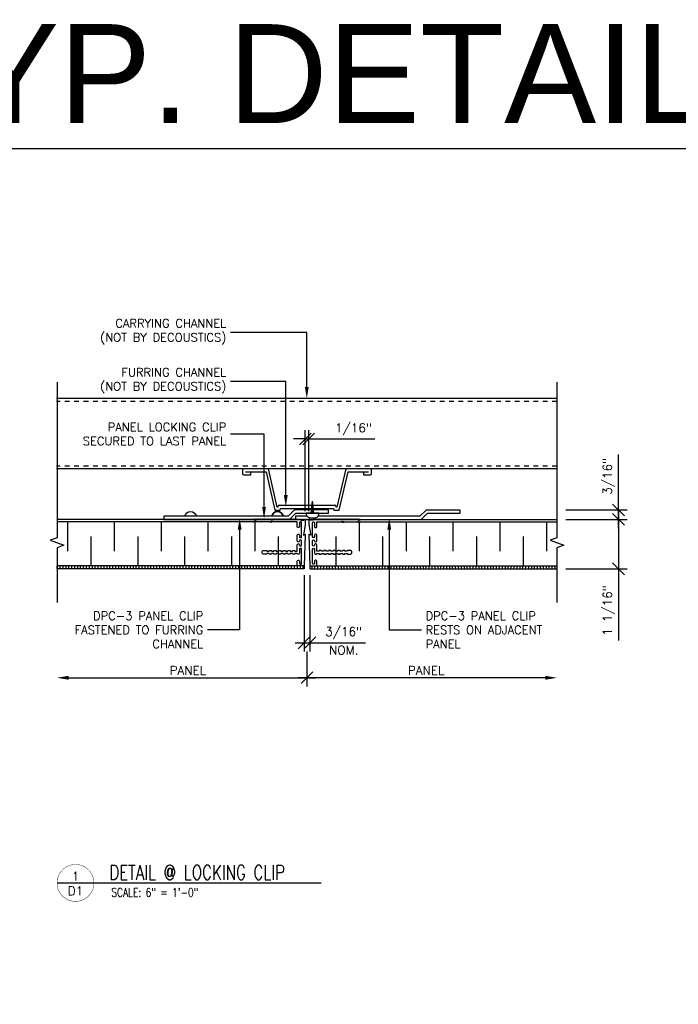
# Model space of a CAD drawing. Header units: inches. Extents: x 31 to 585, y 3457 to 3603.
# Tile 13 of 24: x 254 to 268, y 3509 to 3530. Entities that reach past the tile are written whole.
import ezdxf
from ezdxf import colors
from ezdxf.entities.mleader import LeaderData, LeaderLine
from ezdxf.enums import TextEntityAlignment as Align
from ezdxf.math import Vec2, Vec3

# ---------------------------------------------------------------- set-up
doc = ezdxf.new("R2010")
doc.units = ezdxf.units.IN
doc.header["$MEASUREMENT"] = 0
doc.linetypes.add('HIDDEN', pattern=[0.375, 0.25, -0.125])
for name, color, linetype in [('1-DIM', 4, 'Continuous'), ('1-MOUNT', 155, 'Continuous'), ('1-PANEL', 6, 'Continuous'), ('1-TEXT', 2, 'Continuous'), ('1-TITLE', 4, 'Continuous')]:
    doc.layers.add(name, color=color, linetype=linetype)
doc.styles.add('GEN NOTES', font='ARIALUNI.TTF')
doc.styles.add('TEXT', font='romans.shx')
doc.dimstyles.new('DIM 6-12', dxfattribs={"dimscale": 2, "dimtxt": 0.09375, "dimasz": 0.125, "dimexe": 0.09375, "dimexo": 0.09375, "dimgap": 0.03125, "dimtad": 1, "dimdec": 4, "dimzin": 3, "dimdsep": 46, "dimlunit": 5, "dimtxsty": 'TEXT', "dimblk": 'OBLIQUE', "dimcen": 0.09375, "dimdle": 0.09375, "dimclrd": 256, "dimclre": 4, "dimclrt": 2, "dimadec": 0, "dimazin": 0, "dimtfac": 1, "dimtdec": 4, "dimtmove": 0, "dimatfit": 3, "dimfxl": 0, "dimfrac": 2, "dimtolj": 1, "dimtzin": 0, "dimlwd": -1, "dimlwe": -1, "dimarcsym": 0})
pattern_1 = [(90, (-57.129596, 3270.660996), (-0.0625, 1e-17), [])]

# ---------------------------------------------------------------- blocks, each defined once
blk = doc.blocks.new('_Oblique')
at = {"color": 0, "linetype": 'ByBlock', "lineweight": -2}
blk.add_line((-0.5, -0.5), (0.5, 0.5), dxfattribs=at)
blk = doc.blocks.new('*D51')
at = {"layer": '1-DIM', "color": 4, "transparency": 16777216}
blk.add_line((260.325, 3516.332), (260.325, 3515.586), dxfattribs=at)
at = {"layer": '1-DIM', "transparency": 16777216}
blk.add_line((255.241, 3515.773), (260.513, 3515.773), dxfattribs=at)
blk.add_solid([(255.241, 3515.815), (255.241, 3515.732), (254.991, 3515.773)], dxfattribs=at)
at = {"layer": 'Defpoints', "color": 0, "transparency": 16777216}
for p in [(260.325, 3516.519), (254.991, 3515.773), (260.325, 3515.773)]:
    blk.add_point(p, dxfattribs=at)
at = {"layer": '1-DIM', "transparency": 16777216, "xscale": 0.25, "yscale": 0.25, "zscale": 0.25}
blk.add_blockref('_Oblique', (260.325, 3515.773), dxfattribs=at)
at = {"layer": '1-DIM', "color": 2, "transparency": 16777216, "insert": (257.783, 3515.93), "char_height": 0.1875, "attachment_point": 5, "style": 'TEXT', "bg_fill": 3, "box_fill_scale": 1.25, "bg_fill_color": 256, "bg_fill_true_color": 13158600, "bg_fill_transparency": 0}
blk.add_mtext('\\A1;PANEL', dxfattribs=at)
blk = doc.blocks.new('*D52')
at = {"layer": '1-DIM', "color": 4, "transparency": 16777216}
for p, q in [((260.263, 3517.965), (260.263, 3516.332)), ((260.388, 3517.965), (260.388, 3516.332))]:
    blk.add_line(p, q, dxfattribs=at)
at = {"layer": '1-DIM', "transparency": 16777216}
for p, q in [((260.075, 3516.519), (260.388, 3516.519)), ((260.388, 3516.519), (261.575, 3516.519))]:
    blk.add_line(p, q, dxfattribs=at)
at = {"layer": 'Defpoints', "color": 0, "transparency": 16777216}
for p in [(260.263, 3518.152), (260.388, 3518.152), (260.388, 3516.519)]:
    blk.add_point(p, dxfattribs=at)
at = {"layer": '1-DIM', "transparency": 16777216, "xscale": 0.25, "yscale": 0.25, "zscale": 0.25, "rotation": 180}
blk.add_blockref('_Oblique', (260.263, 3516.519), dxfattribs=at)
at = {"layer": '1-DIM', "transparency": 16777216, "xscale": 0.25, "yscale": 0.25, "zscale": 0.25}
blk.add_blockref('_Oblique', (260.388, 3516.519), dxfattribs=at)
at = {"layer": '1-DIM', "color": 2, "transparency": 16777216, "insert": (261.107, 3516.725), "char_height": 0.1875, "attachment_point": 5, "style": 'TEXT', "bg_fill": 3, "box_fill_scale": 1.25, "bg_fill_color": 256, "bg_fill_true_color": 13158600, "bg_fill_transparency": 0}
blk.add_mtext('\\A1;3/16"', dxfattribs=at)
at = {"layer": '1-DIM', "color": 2, "transparency": 16777216, "insert": (261.107, 3516.363), "char_height": 0.1875, "attachment_point": 5, "style": 'TEXT', "bg_fill": 3, "box_fill_scale": 1.25, "bg_fill_color": 256, "bg_fill_true_color": 13158600, "bg_fill_transparency": 0}
blk.add_mtext('\\A1;NOM.', dxfattribs=at)
blk = doc.blocks.new('*D53')
at = {"layer": '1-DIM', "color": 4, "transparency": 16777216}
blk.add_line((260.325, 3516.332), (260.325, 3515.586), dxfattribs=at)
at = {"layer": '1-DIM', "transparency": 16777216}
blk.add_line((265.409, 3515.773), (260.138, 3515.773), dxfattribs=at)
blk.add_solid([(265.409, 3515.815), (265.409, 3515.732), (265.659, 3515.773)], dxfattribs=at)
at = {"layer": 'Defpoints', "color": 0, "transparency": 16777216}
for p in [(260.325, 3516.519), (260.325, 3515.773), (265.659, 3515.773)]:
    blk.add_point(p, dxfattribs=at)
at = {"layer": '1-DIM', "transparency": 16777216, "xscale": 0.25, "yscale": 0.25, "zscale": 0.25, "rotation": 180}
blk.add_blockref('_Oblique', (260.325, 3515.773), dxfattribs=at)
at = {"layer": '1-DIM', "color": 2, "transparency": 16777216, "insert": (262.867, 3515.93), "char_height": 0.1875, "attachment_point": 5, "style": 'TEXT', "bg_fill": 3, "box_fill_scale": 1.25, "bg_fill_color": 256, "bg_fill_true_color": 13158600, "bg_fill_transparency": 0}
blk.add_mtext('\\A1;PANEL', dxfattribs=at)
blk = doc.blocks.new('*D54')
at = {"layer": '1-DIM', "color": 4, "transparency": 16777216}
for p, q in [((260.289, 3519.33), (260.289, 3521.055)), ((260.362, 3519.33), (260.362, 3521.055))]:
    blk.add_line(p, q, dxfattribs=at)
at = {"layer": '1-DIM', "transparency": 16777216}
for p, q in [((260.289, 3520.868), (260.039, 3520.868)), ((260.289, 3520.868), (260.362, 3520.868)), ((260.362, 3520.868), (261.773, 3520.868))]:
    blk.add_line(p, q, dxfattribs=at)
at = {"layer": 'Defpoints', "color": 0, "transparency": 16777216}
for p in [(260.362, 3520.868), (260.289, 3519.142), (260.362, 3519.142)]:
    blk.add_point(p, dxfattribs=at)
at = {"layer": '1-DIM', "transparency": 16777216, "xscale": 0.25, "yscale": 0.25, "zscale": 0.25}
blk.add_blockref('_Oblique', (260.289, 3520.868), dxfattribs=at)
at = {"layer": '1-DIM', "transparency": 16777216, "xscale": 0.25, "yscale": 0.25, "zscale": 0.25, "rotation": 180}
blk.add_blockref('_Oblique', (260.362, 3520.868), dxfattribs=at)
at = {"layer": '1-DIM', "color": 2, "transparency": 16777216, "insert": (261.317, 3521.073), "char_height": 0.1875, "attachment_point": 5, "style": 'TEXT', "bg_fill": 3, "box_fill_scale": 1.25, "bg_fill_color": 256, "bg_fill_true_color": 13158600, "bg_fill_transparency": 0}
blk.add_mtext('\\A1;1/16"', dxfattribs=at)
blk = doc.blocks.new('SCREW-S')
for p in [(-0.025, 0), (0.025, 0)]:
    blk.add_line(p, (0, -0.241))
blk.add_lwpolyline([(-0.128, 0), (-0.128, 0.011, -0.414214), (-0.043, 0.096), (0.043, 0.096, -0.414214), (0.128, 0.011), (0.128, 0)], format="xyb", close=True)
for points in [[(0.023, -0.016), (-0.024, -0.007)], [(0.021, -0.031), (-0.022, -0.023)], [(0.02, -0.047), (-0.021, -0.039)], [(0.018, -0.062), (-0.019, -0.055)], [(0.017, -0.078), (-0.017, -0.071)], [(0.015, -0.093), (-0.016, -0.087)], [(0.014, -0.109), (-0.014, -0.103)], [(0.012, -0.124), (-0.012, -0.12)], [(0.01, -0.14), (-0.011, -0.136)], [(0.009, -0.155), (-0.009, -0.152)], [(0.007, -0.171), (-0.007, -0.168)], [(0.006, -0.186), (-0.006, -0.184)], [(0.004, -0.202), (-0.004, -0.2)], [(0.002, -0.217), (-0.003, -0.216)], [(0.001, -0.233), (-0.001, -0.233)]]:
    blk.add_lwpolyline(points)
blk = doc.blocks.new('DPC3-LS')
at = {"layer": '1-MOUNT', "linetype": 'Continuous'}
blk.add_lwpolyline([(-0.188, 0), (-0.188, 0.688), (-0.062, 0.812), (-0.062, 3.312), (0, 3.312), (0, 0.787), (-0.125, 0.662), (-0.125, 0)], close=True, dxfattribs=at)
for centre in [(-0.036, 2.774), (-0.036, 1.026)]:
    blk.add_arc(centre, 0.12, 102.6804, 257.3196, dxfattribs=at)
blk = doc.blocks.new('*U55')
at = {"layer": '1-TEXT', "color": 2, "style": 'TEXT'}
blk.add_attdef('VIEWNAME', (0.89, 0.061), '', height=0.25, dxfattribs=at)
at = {"layer": '1-TEXT', "style": 'TEXT'}
for tag, p in [('NOTE1', (0.926, -0.281)), ('NOTE2', (0.926, -0.463)), ('NOTE3', (0.926, -0.655)), ('NOTE4', (0.926, -0.832))]:
    blk.add_attdef(tag, p, '', height=0.125, dxfattribs=at)
blk.add_wipeout([(0.314, 0.314), (0.236, 0.304), (0.163, 0.275), (0.099, 0.229), (0.049, 0.168), (0.015, 0.097), (0.001, 0.02), (0.006, -0.059), (0.03, -0.134), (0.072, -0.2), (0.13, -0.254), (0.199, -0.292), (0.275, -0.312), (0.354, -0.312), (0.43, -0.292), (0.499, -0.254), (0.556, -0.2), (0.599, -0.134), (0.623, -0.059), (0.628, 0.02), (0.613, 0.097), (0.58, 0.168), (0.529, 0.229), (0.466, 0.275), (0.392, 0.304)])
at = {"layer": '1-TITLE', "const_width": 0.00651}
blk.add_lwpolyline([(0, 0, 1), (0.628, 0, 0.414214), (0.314, 0.314, 0.414214), (0, 0, 2.926408)], format="xyb", dxfattribs=at)
at = {"layer": '1-TITLE', "const_width": 0.02}
blk.add_lwpolyline([(0, 0), (4.494, 0)], dxfattribs=at)
at = {"layer": '1-TEXT', "style": 'TEXT'}
for tag, p in [('DETAIL#', (0.301, 0.094)), ('SHEET#', (0.306, -0.207))]:
    blk.add_attdef(tag, text='', height=0.125, dxfattribs=at).set_placement(p, align=Align.CENTER)
blk = doc.blocks.new('*D67')
at = {"layer": '1-DIM', "transparency": 16777216}
for p, q in [((266.972, 3519.34), (266.972, 3518.097)), ((266.972, 3518.097), (266.972, 3516.57))]:
    blk.add_line(p, q, dxfattribs=at)
at = {"layer": '1-DIM', "color": 4, "transparency": 16777216}
for p, q in [((265.847, 3519.152), (267.159, 3519.152)), ((265.847, 3518.097), (267.159, 3518.097))]:
    blk.add_line(p, q, dxfattribs=at)
at = {"layer": 'Defpoints', "color": 0, "transparency": 16777216}
for p in [(265.659, 3519.152), (265.659, 3518.097), (266.972, 3518.097)]:
    blk.add_point(p, dxfattribs=at)
at = {"layer": '1-DIM', "transparency": 16777216, "xscale": 0.25, "yscale": 0.25, "zscale": 0.25}
for p, rotation in [((266.972, 3519.152), 90), ((266.972, 3518.097), 270)]:
    blk.add_blockref('_Oblique', p, dxfattribs=dict(at, rotation=rotation))
at = {"layer": '1-DIM', "color": 2, "transparency": 16777216, "insert": (266.766, 3517.209), "char_height": 0.1875, "attachment_point": 5, "rotation": 90, "style": 'TEXT', "bg_fill": 3, "box_fill_scale": 1.25, "bg_fill_color": 256, "bg_fill_true_color": 13158600, "bg_fill_transparency": 0}
blk.add_mtext('\\A1;1 1/16"', dxfattribs=at)
blk = doc.blocks.new('*D68')
at = {"layer": '1-DIM', "transparency": 16777216}
for p, q in [((266.972, 3519.352), (266.972, 3520.539)), ((266.972, 3518.965), (266.972, 3519.352))]:
    blk.add_line(p, q, dxfattribs=at)
at = {"layer": '1-DIM', "color": 4, "transparency": 16777216}
for p, q in [((265.847, 3519.352), (267.159, 3519.352)), ((265.847, 3519.152), (267.159, 3519.152))]:
    blk.add_line(p, q, dxfattribs=at)
at = {"layer": 'Defpoints', "color": 0, "transparency": 16777216}
for p in [(265.659, 3519.352), (266.972, 3519.352), (265.659, 3519.152)]:
    blk.add_point(p, dxfattribs=at)
at = {"layer": '1-DIM', "transparency": 16777216, "xscale": 0.25, "yscale": 0.25, "zscale": 0.25}
for p, rotation in [((266.972, 3519.352), 90), ((266.972, 3519.152), 270)]:
    blk.add_blockref('_Oblique', p, dxfattribs=dict(at, rotation=rotation))
at = {"layer": '1-DIM', "color": 2, "transparency": 16777216, "insert": (266.766, 3520.07), "char_height": 0.1875, "attachment_point": 5, "rotation": 90, "style": 'TEXT', "bg_fill": 3, "box_fill_scale": 1.25, "bg_fill_color": 256, "bg_fill_true_color": 13158600, "bg_fill_transparency": 0}
blk.add_mtext('\\A1;3/16"', dxfattribs=at)

msp = doc.modelspace()

# ---------------------------------------------------------------- linework, layer by layer
at = {"layer": '1-DIM'}
for points in [[(254.99143, 3522.07958), (254.99143, 3518.75779), (254.84655, 3518.70506), (255.13632, 3518.59959), (254.99143, 3518.54685), (254.99143, 3517.3757)], [(265.65934, 3522.07958), (265.65934, 3518.75779), (265.51445, 3518.70506), (265.80423, 3518.59959), (265.65934, 3518.54685), (265.65934, 3517.3757)]]:
    msp.add_lwpolyline(points, dxfattribs=at)
at = {"layer": '1-MOUNT', "color": 8}
msp.add_line((265.65934, 3521.72649), (254.98294, 3521.72649), dxfattribs=at)
at = {"layer": '1-MOUNT', "color": 8, "linetype": 'HIDDEN', "ltscale": 0.125}
msp.add_line((265.65934, 3521.66399), (254.98294, 3521.66399), dxfattribs=at)
at = {"layer": '1-MOUNT'}
msp.add_arc((259.69655, 3519.19069), 0.1276, 12.680383, 167.319617, dxfattribs=at)
at = {"layer": '1-PANEL', "linetype": 'Continuous'}
for p, q in [((260.11709, 3519.15232), (254.99143, 3519.15232)), ((260.53369, 3519.15232), (265.65934, 3519.15232))]:
    msp.add_line(p, q, dxfattribs=at)
at = {"layer": '1-PANEL'}
for p, q in [((260.11709, 3519.09689), (254.99143, 3519.09689)), ((260.53369, 3519.09689), (265.65934, 3519.09689))]:
    msp.add_line(p, q, dxfattribs=at)
at = {"layer": '1-PANEL', "color": 8}
for p, q in [((255.21216, 3519.09689), (255.21216, 3518.47189)), ((256.21216, 3519.09689), (256.21216, 3518.47189)), ((257.21216, 3519.09689), (257.21216, 3518.47189)), ((258.21216, 3519.09689), (258.21216, 3518.47189)), ((259.21216, 3519.09689), (259.21216, 3518.47189)), ((261.43861, 3519.09689), (261.43861, 3518.47189)), ((262.43861, 3519.09689), (262.43861, 3518.47189)), ((263.43861, 3519.09689), (263.43861, 3518.47189)), ((264.43861, 3519.09689), (264.43861, 3518.47189)), ((265.43861, 3519.09689), (265.43861, 3518.47189)), ((255.71216, 3518.78439), (255.71216, 3518.15939)), ((256.71216, 3518.78439), (256.71216, 3518.15939)), ((257.71216, 3518.78439), (257.71216, 3518.15939)), ((258.71216, 3518.78439), (258.71216, 3518.15939)), ((259.71216, 3518.78439), (259.71216, 3518.15939)), ((260.93861, 3518.78439), (260.93861, 3518.15939)), ((261.93861, 3518.78439), (261.93861, 3518.15939)), ((262.93861, 3518.78439), (262.93861, 3518.15939)), ((263.93861, 3518.78439), (263.93861, 3518.15939)), ((264.93861, 3518.78439), (264.93861, 3518.15939))]:
    msp.add_line(p, q, dxfattribs=at)
at = {"layer": 'Defpoints', "color": 3}
msp.add_lwpolyline([(224.52641, 3527.06477), (283.76922, 3527.06477), (283.76922, 3481.06477), (224.52641, 3481.06477)], close=True, dxfattribs=at)

# ---------------------------------------------------------------- texts
at = {"layer": '1-TEXT', "insert": (223.60346, 3528.64552), "char_height": 2.109375, "width": 58.693524, "attachment_point": 4, "style": 'GEN NOTES'}
msp.add_mtext('\\pi1.1839;SCALE: 6" = 1\'-0" :  TYP. DETAILS-D SIZE ', dxfattribs=at)

# ---------------------------------------------------------------- leaders
at = {"layer": '1-TEXT'}
ml = msp.add_multileader_mtext('Standard', dxfattribs=at)
ml.set_content('CARRYING CHANNEL \\P(NOT BY DECOUSTICS)', color=256, style='TEXT')
ml.set_leader_properties(color=4, linetype='ByLayer', lineweight=-1)
ml.build(insert=Vec2(0, 0))
ml.multileader.update_dxf_attribs({"text_left_attachment_type": 2, "text_right_attachment_type": 2, "dogleg_length": 0.36, "arrow_head_size": 0.25})
ctx = ml.context
ctx.base_point, ctx.char_height, ctx.arrow_head_size, ctx.landing_gap_size, ctx.plane_origin = Vec3(255.5053, 3523.13705), 0.18, 0.25, 0.09, Vec3(259.75167, 3522.35608)
ctx.left_attachment, ctx.right_attachment, ctx.text_align_type = 2, 2, 2
notes = []
notes.append((ctx, [(0, (1, 1, 0), (260.32114, 3523.13705), (-1, 0), 1.62726, [(0, [(260.32114, 3521.72649)], 0, [])])]))
ctx.mtext.insert, ctx.mtext.width, ctx.mtext.defined_height, ctx.mtext.alignment, ctx.mtext.flow_direction = Vec3(258.60387, 3523.42419), 3.6190957, 0.62826, 3, 5
ml = msp.add_multileader_mtext('Standard', dxfattribs=at)
ml.set_content('FURRING CHANNEL\\P(NOT BY DECOUSTICS)', color=256, style='TEXT')
ml.set_leader_properties(color=4, linetype='ByLayer', lineweight=-1)
ml.build(insert=Vec2(0, 0))
ml.multileader.update_dxf_attribs({"text_left_attachment_type": 2, "text_right_attachment_type": 2, "dogleg_length": 0.36, "arrow_head_size": 0.25})
ctx = ml.context
ctx.base_point, ctx.char_height, ctx.arrow_head_size, ctx.landing_gap_size, ctx.plane_origin = Vec3(255.5053, 3522.09313), 0.18, 0.25, 0.09, Vec3(259.30346, 3521.31216)
ctx.left_attachment, ctx.right_attachment, ctx.text_align_type = 2, 2, 2
notes.append((ctx, [(0, (1, 1, 0), (259.87293, 3522.09313), (-1, 0), 1.17906, [(0, [(259.87293, 3519.4233)], 0, [])])]))
ctx.mtext.insert, ctx.mtext.width, ctx.mtext.defined_height, ctx.mtext.alignment, ctx.mtext.flow_direction = Vec3(258.60387, 3522.38027), 3.6190957, 0.62826, 3, 5
ml = msp.add_multileader_mtext('Standard', dxfattribs=at)
ml.set_content('PANEL LOCKING CLIP\\PSECURED TO LAST PANEL', color=256, style='TEXT')
ml.set_leader_properties(color=4, linetype='ByLayer', lineweight=-1)
ml.build(insert=Vec2(0, 0))
ml.multileader.update_dxf_attribs({"text_left_attachment_type": 2, "text_right_attachment_type": 2, "dogleg_length": 0.36, "arrow_head_size": 0.25})
ctx = ml.context
ctx.base_point, ctx.char_height, ctx.arrow_head_size, ctx.landing_gap_size, ctx.plane_origin = Vec3(255.01673, 3520.97228), 0.18, 0.25, 0.09, Vec3(258.83919, 3520.19131)
ctx.left_attachment, ctx.right_attachment, ctx.text_align_type = 2, 2, 2
notes.append((ctx, [(0, (1, 1, 0), (259.40866, 3520.97228), (-1, 0), 0.71479, [(0, [(259.40866, 3519.16873)], 0, [])])]))
ctx.mtext.insert, ctx.mtext.width, ctx.mtext.defined_height, ctx.mtext.alignment, ctx.mtext.flow_direction = Vec3(258.60387, 3521.21228), 3.6190957, 0.62826, 3, 5
for ctx, leaders in notes:
    for number, flags, end, landing, length, lines in leaders:
        leader = LeaderData()
        leader.index, (leader.has_last_leader_line, leader.has_dogleg_vector, leader.attachment_direction) = number, flags
        leader.last_leader_point, leader.dogleg_vector, leader.dogleg_length = Vec3(end), Vec3(landing), length
        for number, points, colour, breaks in lines:
            line = LeaderLine()
            line.index, line.vertices, line.color, line.breaks = number, Vec3.list(points), colors.encode_raw_color(colour), breaks
            leader.lines.append(line)
        ctx.leaders.append(leader)

# ---------------------------------------------------------------- next in the draw order: block references
at = {"layer": '1-TITLE'}
ref = msp.add_blockref('*U55', (254.99143, 3511.39751), dxfattribs=dict(at, xscale=1.254172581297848, yscale=1.254172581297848, zscale=1.254172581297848))
ref.add_attrib('VIEWNAME', 'DETAIL @ LOCKING CLIP', (256.10778, 3511.46667), dxfattribs={"color": 2, "height": 0.312495, "style": 'TEXT', "width": 0.75})
ref.add_attrib('DETAIL#', '1', dxfattribs={"color": 2, "height": 0.1875, "style": 'TEXT'}).set_placement((255.38552, 3511.54128), align=Align.MIDDLE_CENTER)
ref.add_attrib('SHEET#', 'D1', dxfattribs={"color": 2, "height": 0.1875, "style": 'TEXT'}).set_placement((255.38552, 3511.22773), align=Align.MIDDLE_CENTER)
ref.add_attrib('NOTE1', 'SCALE: 6" = 1\'-0"', dxfattribs={"color": 2, "height": 0.1875, "style": 'TEXT', "width": 0.75}).set_placement((256.15297, 3511.04552), align=Align.BOTTOM_LEFT)

# ---------------------------------------------------------------- next in the draw order: dimensions: what is measured, and where the dimension line sits
at = {"layer": '1-DIM'}
dim = msp.add_linear_dim(base=(260.32539, 3515.77336), p1=(254.99143, 3515.77336), p2=(260.32539, 3516.51936), angle=180, text='PANEL', dimstyle='DIM 6-12', override={"dimpost": '"', "dimblk2": 'Oblique', "dimsah": 1}, dxfattribs=at)
dim.commit()
dim.dimension.update_dxf_attribs({"geometry": '*D51', "text_midpoint": (257.78341, 3515.92961)})

# ---------------------------------------------------------------- next in the draw order: dimensions: what is measured, and where the dimension line sits
dim = msp.add_linear_dim(base=(260.38789, 3516.51936), p1=(260.26289, 3518.15232), p2=(260.38789, 3518.15232), text='3/16"\\XNOM.', dimstyle='DIM 6-12', override={"dimpost": '"'}, dxfattribs=at)
dim.commit()
dim.dimension.update_dxf_attribs({"geometry": '*D52', "text_midpoint": (261.10664, 3516.51936)})

# ---------------------------------------------------------------- next in the draw order: leaders
at = {"layer": '1-TEXT'}
ml = msp.add_multileader_mtext('Standard', dxfattribs=at)
ml.set_content('DPC-3 PANEL CLIP FASTENED TO FURRING CHANNEL', color=256, style='TEXT')
ml.set_leader_properties(color=4, linetype='ByLayer', lineweight=-1)
ml.build(insert=Vec2(0, 0))
ml.multileader.update_dxf_attribs({"text_left_attachment_type": 2, "text_right_attachment_type": 2, "dogleg_length": 0.36, "arrow_head_size": 0.25})
ctx = ml.context
ctx.base_point, ctx.char_height, ctx.arrow_head_size, ctx.landing_gap_size, ctx.plane_origin = Vec3(254.94525, 3516.79493), 0.18, 0.25, 0.09, Vec3(258.31837, 3516.01396)
ctx.left_attachment, ctx.right_attachment, ctx.text_align_type = 2, 2, 2
notes = []
notes.append((ctx, [(0, (1, 1, 0), (258.88783, 3516.79493), (-1, 0), 0.68544, [(0, [(258.88783, 3519.17891)], 0, [])])]))
ctx.mtext.insert, ctx.mtext.width, ctx.mtext.defined_height, ctx.mtext.alignment, ctx.mtext.flow_direction = Vec3(258.1124, 3517.18493), 3.6190957, 0.62826, 3, 5
for ctx, leaders in notes:
    for number, flags, end, landing, length, lines in leaders:
        leader = LeaderData()
        leader.index, (leader.has_last_leader_line, leader.has_dogleg_vector, leader.attachment_direction) = number, flags
        leader.last_leader_point, leader.dogleg_vector, leader.dogleg_length = Vec3(end), Vec3(landing), length
        for number, points, colour, breaks in lines:
            line = LeaderLine()
            line.index, line.vertices, line.color, line.breaks = number, Vec3.list(points), colors.encode_raw_color(colour), breaks
            leader.lines.append(line)
        ctx.leaders.append(leader)

# ---------------------------------------------------------------- next in the draw order: hatches: boundary and pattern name
at = {"layer": '1-PANEL'}
h = msp.add_hatch(dxfattribs=at)
h.set_pattern_fill('ANSI31', color=8, scale=0.5, angle=45, style=0)
h.set_pattern_definition(pattern_1)
h.paths.add_polyline_path([(254.99143, 3518.15939), (260.26289, 3518.15939), (260.26289, 3518.09689), (254.99143, 3518.09689)])
h = msp.add_hatch(dxfattribs=at)
h.set_pattern_fill('ANSI31', color=8, scale=0.5, angle=45, style=0)
h.set_pattern_definition(pattern_1)
h.paths.add_polyline_path([(265.65934, 3518.15939), (260.38789, 3518.15939), (260.38789, 3518.09689), (265.65934, 3518.09689)])

# ---------------------------------------------------------------- next in the draw order: linework, layer by layer
for p, q in [((260.26289, 3518.15939), (254.99143, 3518.15939)), ((260.26289, 3518.09689), (254.99143, 3518.09689)), ((260.26289, 3518.15939), (260.26289, 3518.09689)), ((260.38789, 3518.15939), (265.65934, 3518.15939)), ((260.38789, 3518.15939), (260.38789, 3518.09689)), ((260.38789, 3518.09689), (265.65934, 3518.09689))]:
    msp.add_line(p, q, dxfattribs=at)
at = {"layer": '1-PANEL', "color": 7}
for points in [[(260.28864, 3519.14231), (260.28864, 3519.06238, -0.04254503), (260.28693, 3519.04238), (260.2474, 3518.81219), (260.27144, 3518.83237, -0.64926792), (260.28786, 3518.82436), (260.26289, 3518.16319, -0.40414051), (260.25895, 3518.15939), (260.12102, 3518.15939, -0.41421356), (260.11709, 3518.16333), (260.11709, 3518.26097, -0.41421356), (260.13677, 3518.28065), (260.1474, 3518.28065, -0.41421356), (260.16709, 3518.26097), (260.16709, 3518.20916, 0.41421356), (260.17709, 3518.19916), (260.19764, 3518.19916, 0.41421356), (260.20764, 3518.20916), (260.20764, 3518.52065, 0.41421356), (260.19764, 3518.53065), (260.17709, 3518.53065, 0.41421356), (260.16709, 3518.52065), (260.16709, 3518.42908, -0.41421356), (260.1474, 3518.40939), (260.12693, 3518.40939, -0.41421356), (260.11709, 3518.41924), (260.11709, 3518.42439), (260.06709, 3518.42439), (260.06709, 3518.41924, -0.41421356), (260.05724, 3518.40939), (260.02693, 3518.40939, -0.41421356), (260.01709, 3518.41924), (260.01709, 3518.42439), (259.96709, 3518.42439), (259.96709, 3518.41924, -0.41421356), (259.95724, 3518.40939), (259.92693, 3518.40939, -0.41421356), (259.91709, 3518.41924), (259.91709, 3518.42439), (259.86709, 3518.42439), (259.86709, 3518.41924, -0.41421356), (259.85724, 3518.40939), (259.82693, 3518.40939, -0.41421356), (259.81709, 3518.41924), (259.81709, 3518.42439), (259.76709, 3518.42439), (259.76709, 3518.41924, -0.41421356), (259.75724, 3518.40939), (259.72693, 3518.40939, -0.41421356), (259.71709, 3518.41924), (259.71709, 3518.42439), (259.66709, 3518.42439), (259.66709, 3518.41924, -0.41421356), (259.65724, 3518.40939), (259.62693, 3518.40939, -0.41421356), (259.61709, 3518.41924), (259.61709, 3518.42439), (259.56709, 3518.42439), (259.56709, 3518.41924, -0.41421356), (259.55724, 3518.40939), (259.52693, 3518.40939, -0.41421356), (259.51709, 3518.41924), (259.51709, 3518.42439), (259.46709, 3518.42439), (259.46709, 3518.41924, -0.41421356), (259.45724, 3518.40939), (259.40709, 3518.40939, -1), (259.40709, 3518.48939), (259.41709, 3518.48939), (259.45724, 3518.48939, -0.41421356), (259.46709, 3518.47955), (259.46709, 3518.47439), (259.51709, 3518.47439), (259.51709, 3518.47955, -0.41421356), (259.52693, 3518.48939), (259.55724, 3518.48939, -0.41421356), (259.56709, 3518.47955), (259.56709, 3518.47439), (259.61709, 3518.47439), (259.61709, 3518.47955, -0.41421356), (259.62693, 3518.48939), (259.65724, 3518.48939, -0.41421356), (259.66709, 3518.47955), (259.66709, 3518.47439), (259.71709, 3518.47439), (259.71709, 3518.47955, -0.41421356), (259.72693, 3518.48939), (259.75724, 3518.48939, -0.41421356), (259.76709, 3518.47955), (259.76709, 3518.47439), (259.81709, 3518.47439), (259.81709, 3518.47955, -0.41421356), (259.82693, 3518.48939), (259.85724, 3518.48939, -0.41421356), (259.86709, 3518.47955), (259.86709, 3518.47439), (259.91709, 3518.47439), (259.91709, 3518.47955, -0.41421356), (259.92693, 3518.48939), (259.95724, 3518.48939, -0.41421356), (259.96709, 3518.47955), (259.96709, 3518.47439), (260.01709, 3518.47439), (260.01709, 3518.47955, -0.41421356), (260.02693, 3518.48939), (260.05724, 3518.48939, -0.41421356), (260.06709, 3518.47955), (260.06709, 3518.47439), (260.11709, 3518.47439), (260.11709, 3518.60959, -0.41421356), (260.13677, 3518.62928), (260.1474, 3518.62928, -0.41421356), (260.16709, 3518.60959), (260.16709, 3518.60034, 0.41421356), (260.18677, 3518.58065), (260.18795, 3518.58065, 0.41421356), (260.20764, 3518.60034), (260.20764, 3518.69601, 0.41421356), (260.18795, 3518.71569), (260.18677, 3518.71569, 0.41421356), (260.16709, 3518.69601), (260.16709, 3518.69601, -0.41421356), (260.1474, 3518.67632), (260.13677, 3518.67632, -0.41421356), (260.11709, 3518.69601), (260.11709, 3518.81727, -0.41421356), (260.13677, 3518.83695), (260.1474, 3518.83695, -0.41421356), (260.16709, 3518.81727), (260.16709, 3518.77569, 0.41421356), (260.17709, 3518.76569), (260.19764, 3518.76569, 0.41421356), (260.20764, 3518.77569), (260.20764, 3519.08719, 0.41421356), (260.19764, 3519.09719), (260.17709, 3519.09719, 0.41421356), (260.16709, 3519.08719), (260.16709, 3518.99561, -0.41421356), (260.1474, 3518.97593), (260.13677, 3518.97593, -0.41421356), (260.11709, 3518.99561), (260.11709, 3519.09719), (259.64386, 3519.09719), (259.55902, 3519.11215), (259.55902, 3519.08735), (259.5032, 3519.09719), (259.27553, 3519.09719, -0.26047061), (259.21025, 3519.1377, -0.57143672), (259.21886, 3519.15231), (259.80635, 3519.15231), (259.8162, 3519.14246), (259.82604, 3519.15231), (260.17716, 3519.15231, -0.29774875), (260.20005, 3519.13735), (260.25005, 3519.13735), (260.27364, 3519.15097, -0.57735027)], [(260.36214, 3519.14231), (260.36214, 3519.06238, 0.04254503), (260.36384, 3519.04238), (260.40337, 3518.81219), (260.37933, 3518.83237, 0.64926792), (260.36291, 3518.82436), (260.38789, 3518.16319, 0.40414051), (260.39182, 3518.15939), (260.52975, 3518.15939, 0.41421356), (260.53369, 3518.16333), (260.53369, 3518.26097, 0.41421356), (260.514, 3518.28065), (260.50337, 3518.28065, 0.41421356), (260.48369, 3518.26097), (260.48369, 3518.20916, -0.41421356), (260.47369, 3518.19916), (260.45314, 3518.19916, -0.41421356), (260.44314, 3518.20916), (260.44314, 3518.52065, -0.41421356), (260.45314, 3518.53065), (260.47369, 3518.53065, -0.41421356), (260.48369, 3518.52065), (260.48369, 3518.42908, 0.41421356), (260.50337, 3518.40939), (260.52384, 3518.40939, 0.41421356), (260.53369, 3518.41924), (260.53369, 3518.42439), (260.58369, 3518.42439), (260.58369, 3518.41924, 0.41421356), (260.59353, 3518.40939), (260.62384, 3518.40939, 0.41421356), (260.63369, 3518.41924), (260.63369, 3518.42439), (260.68369, 3518.42439), (260.68369, 3518.41924, 0.41421356), (260.69353, 3518.40939), (260.72384, 3518.40939, 0.41421356), (260.73369, 3518.41924), (260.73369, 3518.42439), (260.78369, 3518.42439), (260.78369, 3518.41924, 0.41421356), (260.79353, 3518.40939), (260.82384, 3518.40939, 0.41421356), (260.83369, 3518.41924), (260.83369, 3518.42439), (260.88369, 3518.42439), (260.88369, 3518.41924, 0.41421356), (260.89353, 3518.40939), (260.92384, 3518.40939, 0.41421356), (260.93369, 3518.41924), (260.93369, 3518.42439), (260.98369, 3518.42439), (260.98369, 3518.41924, 0.41421356), (260.99353, 3518.40939), (261.02384, 3518.40939, 0.41421356), (261.03369, 3518.41924), (261.03369, 3518.42439), (261.08369, 3518.42439), (261.08369, 3518.41924, 0.41421356), (261.09353, 3518.40939), (261.12384, 3518.40939, 0.41421356), (261.13369, 3518.41924), (261.13369, 3518.42439), (261.18369, 3518.42439), (261.18369, 3518.41924, 0.41421356), (261.19353, 3518.40939), (261.24369, 3518.40939, 1), (261.24369, 3518.48939), (261.23369, 3518.48939), (261.19353, 3518.48939, 0.41421356), (261.18369, 3518.47955), (261.18369, 3518.47439), (261.13369, 3518.47439), (261.13369, 3518.47955, 0.41421356), (261.12384, 3518.48939), (261.09353, 3518.48939, 0.41421356), (261.08369, 3518.47955), (261.08369, 3518.47439), (261.03369, 3518.47439), (261.03369, 3518.47955, 0.41421356), (261.02384, 3518.48939), (260.99353, 3518.48939, 0.41421356), (260.98369, 3518.47955), (260.98369, 3518.47439), (260.93369, 3518.47439), (260.93369, 3518.47955, 0.41421356), (260.92384, 3518.48939), (260.89353, 3518.48939, 0.41421356), (260.88369, 3518.47955), (260.88369, 3518.47439), (260.83369, 3518.47439), (260.83369, 3518.47955, 0.41421356), (260.82384, 3518.48939), (260.79353, 3518.48939, 0.41421356), (260.78369, 3518.47955), (260.78369, 3518.47439), (260.73369, 3518.47439), (260.73369, 3518.47955, 0.41421356), (260.72384, 3518.48939), (260.69353, 3518.48939, 0.41421356), (260.68369, 3518.47955), (260.68369, 3518.47439), (260.63369, 3518.47439), (260.63369, 3518.47955, 0.41421356), (260.62384, 3518.48939), (260.59353, 3518.48939, 0.41421356), (260.58369, 3518.47955), (260.58369, 3518.47439), (260.53369, 3518.47439), (260.53369, 3518.60959, 0.41421356), (260.514, 3518.62928), (260.50337, 3518.62928, 0.41421356), (260.48369, 3518.60959), (260.48369, 3518.60034, -0.41421356), (260.464, 3518.58065), (260.46282, 3518.58065, -0.41421356), (260.44314, 3518.60034), (260.44314, 3518.69601, -0.41421356), (260.46282, 3518.71569), (260.464, 3518.71569, -0.41421356), (260.48369, 3518.69601), (260.48369, 3518.69601, 0.41421356), (260.50337, 3518.67632), (260.514, 3518.67632, 0.41421356), (260.53369, 3518.69601), (260.53369, 3518.81727, 0.41421356), (260.514, 3518.83695), (260.50337, 3518.83695, 0.41421356), (260.48369, 3518.81727), (260.48369, 3518.77569, -0.41421356), (260.47369, 3518.76569), (260.45314, 3518.76569, -0.41421356), (260.44314, 3518.77569), (260.44314, 3519.08719, -0.41421356), (260.45314, 3519.09719), (260.47369, 3519.09719, -0.41421356), (260.48369, 3519.08719), (260.48369, 3518.99561, 0.41421356), (260.50337, 3518.97593), (260.514, 3518.97593, 0.41421356), (260.53369, 3518.99561), (260.53369, 3519.09719), (261.00691, 3519.09719), (261.09175, 3519.11215), (261.09175, 3519.08735), (261.14757, 3519.09719), (261.37524, 3519.09719, 0.26047061), (261.44052, 3519.1377, 0.57143672), (261.43191, 3519.15231), (260.84442, 3519.15231), (260.83458, 3519.14246), (260.82473, 3519.15231), (260.47361, 3519.15231, 0.29774875), (260.45072, 3519.13735), (260.40073, 3519.13735), (260.37714, 3519.15097, 0.57735027)]]:
    msp.add_lwpolyline(points, format="xyb", close=True, dxfattribs=at)

# ---------------------------------------------------------------- next in the draw order: dimensions: what is measured, and where the dimension line sits
at = {"layer": '1-DIM'}
dim = msp.add_linear_dim(base=(260.32539, 3515.77336), p1=(265.65934, 3515.77336), p2=(260.32539, 3516.51936), text='PANEL', dimstyle='DIM 6-12', override={"dimpost": '"', "dimblk2": 'Oblique', "dimsah": 1}, dxfattribs=at)
dim.commit()
dim.dimension.update_dxf_attribs({"geometry": '*D53', "text_midpoint": (262.86736, 3515.92961)})

# ---------------------------------------------------------------- next in the draw order: dimensions: what is measured, and where the dimension line sits
dim = msp.add_linear_dim(base=(260.36214, 3520.86779), p1=(260.28864, 3519.14231), p2=(260.36214, 3519.14231), dimstyle='DIM 6-12', override={"dimpost": '"'}, dxfattribs=at)
dim.commit()
dim.dimension.update_dxf_attribs({"geometry": '*D54', "text_midpoint": (261.31749, 3521.07314)})

# ---------------------------------------------------------------- next in the draw order: leaders
at = {"layer": '1-TEXT'}
ml = msp.add_multileader_mtext('Standard', dxfattribs=at)
ml.set_content('DPC-3 PANEL CLIP RESTS ON ADJACENT PANEL', color=256, style='TEXT')
ml.set_leader_properties(color=4, linetype='ByLayer', lineweight=-1)
ml.build(insert=Vec2(0, 0))
ml.multileader.update_dxf_attribs({"text_left_attachment_type": 2, "text_right_attachment_type": 2, "dogleg_length": 0.36, "arrow_head_size": 0.25})
ctx = ml.context
ctx.base_point, ctx.char_height, ctx.arrow_head_size, ctx.landing_gap_size, ctx.plane_origin = Vec3(262.76543, 3516.79493), 0.18, 0.25, 0.09, Vec3(262.64946, 3516.01396)
ctx.left_attachment, ctx.right_attachment = 2, 2
notes = []
notes.append((ctx, [(0, (1, 1, 0), (262.07999, 3516.79493), (1, 0), 0.68544, [(0, [(262.07999, 3519.17891)], 0, [])])]))
ctx.mtext.insert, ctx.mtext.width, ctx.mtext.defined_height, ctx.mtext.flow_direction = Vec3(262.85543, 3517.18493), 2.8606163, 0.62826, 5
for ctx, leaders in notes:
    for number, flags, end, landing, length, lines in leaders:
        leader = LeaderData()
        leader.index, (leader.has_last_leader_line, leader.has_dogleg_vector, leader.attachment_direction) = number, flags
        leader.last_leader_point, leader.dogleg_vector, leader.dogleg_length = Vec3(end), Vec3(landing), length
        for number, points, colour, breaks in lines:
            line = LeaderLine()
            line.index, line.vertices, line.color, line.breaks = number, Vec3.list(points), colors.encode_raw_color(colour), breaks
            leader.lines.append(line)
        ctx.leaders.append(leader)

# ---------------------------------------------------------------- next in the draw order: hatches: boundary and pattern name
at = {"layer": '1-MOUNT'}
msp.add_hatch(color=254, dxfattribs=at).paths.add_polyline_path([(259.17777, 3519.18356), (261.473, 3519.18356), (261.473, 3519.05856), (261.44175, 3519.05856), (261.44175, 3519.15231), (260.348, 3519.15231), (259.20902, 3519.15231), (259.20902, 3519.05856), (259.17777, 3519.05856)])

# ---------------------------------------------------------------- next in the draw order: linework, layer by layer
at = {"layer": '1-MOUNT', "color": 8, "linetype": 'HIDDEN', "ltscale": 0.125}
msp.add_line((265.65934, 3520.28899), (254.98294, 3520.28899), dxfattribs=at)
at = {"layer": '1-MOUNT', "color": 8}
msp.add_line((265.65934, 3520.22649), (254.98294, 3520.22649), dxfattribs=at)
at = {"layer": '1-MOUNT', "color": 1}
msp.add_lwpolyline([(261.52767, 3520.16399), (261.52767, 3520.10149), (261.67509, 3520.10149, 0.41421356), (261.70039, 3520.12679), (261.70039, 3520.2012, 0.41421356), (261.67509, 3520.22649), (261.15067, 3520.22649), (260.96317, 3519.41399), (260.95055, 3519.41399), (260.94333, 3519.44524), (259.70744, 3519.44524), (259.70023, 3519.41399), (259.68761, 3519.41399), (259.50011, 3520.22649), (258.97568, 3520.22649, 0.41421356), (258.95039, 3520.2012), (258.95039, 3520.12679, 0.41421356), (258.97568, 3520.10149), (259.1231, 3520.10149), (259.1231, 3520.16399)], format="xyb", dxfattribs=at)
msp.add_lwpolyline([(259.01289, 3520.16399), (259.45039, 3520.16399), (259.63789, 3519.35149), (259.74995, 3519.35149), (259.75716, 3519.38274), (260.89362, 3519.38274), (260.90083, 3519.35149), (261.01289, 3519.35149), (261.20039, 3520.16399), (261.63789, 3520.16399)], dxfattribs=at)
at = {"layer": '1-MOUNT'}
msp.add_lwpolyline([(260.32565, 3519.2187), (260.0776, 3519.2187), (260.0776, 3519.15231), (262.76091, 3519.15231), (262.8937, 3519.2851), (263.59655, 3519.2851), (263.59655, 3519.35149), (262.8662, 3519.35149), (262.73341, 3519.2187), (260.56065, 3519.2187)], dxfattribs=at)
at = {"layer": '1-MOUNT', "const_width": 0.001}
msp.add_lwpolyline([(259.17777, 3519.05856), (259.17777, 3519.18356), (261.473, 3519.18356), (261.473, 3519.05856), (261.44175, 3519.05856), (261.44175, 3519.15231), (259.20902, 3519.15231), (259.20902, 3519.05856)], close=True, dxfattribs=at)

# ---------------------------------------------------------------- next in the draw order: block references
at = {"layer": '1-MOUNT', "zscale": 1.0623229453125}
for name, p, xscale, yscale, rotation in [('DPC3-LS', (260.78666, 3519.15231), -1.062322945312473, 1.062322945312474, 90.00000000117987), ('SCREW-S', (260.44315, 3519.2851), -1.06232294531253, 1.062322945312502, 180)]:
    msp.add_blockref(name, p, dxfattribs=dict(at, xscale=xscale, yscale=yscale, rotation=rotation))

# ---------------------------------------------------------------- next in the draw order: dimensions: what is measured, and where the dimension line sits
at = {"layer": '1-DIM'}
dim = msp.add_linear_dim(base=(266.97162, 3518.09689), p1=(265.65934, 3519.15232), p2=(265.65934, 3518.09689), angle=270, dimstyle='DIM 6-12', override={"dimpost": '"'}, dxfattribs=at)
dim.commit()
dim.dimension.update_dxf_attribs({"geometry": '*D67', "text_midpoint": (266.76626, 3517.2085)})

# ---------------------------------------------------------------- next in the draw order: dimensions: what is measured, and where the dimension line sits
dim = msp.add_linear_dim(base=(266.97162, 3519.35151), p1=(265.65934, 3519.15232), p2=(265.65934, 3519.35151), angle=90, dimstyle='DIM 6-12', override={"dimpost": '"'}, dxfattribs=at)
dim.commit()
dim.dimension.update_dxf_attribs({"geometry": '*D68', "text_midpoint": (266.76626, 3520.07026)})

doc.saveas('drawing.dxf')
